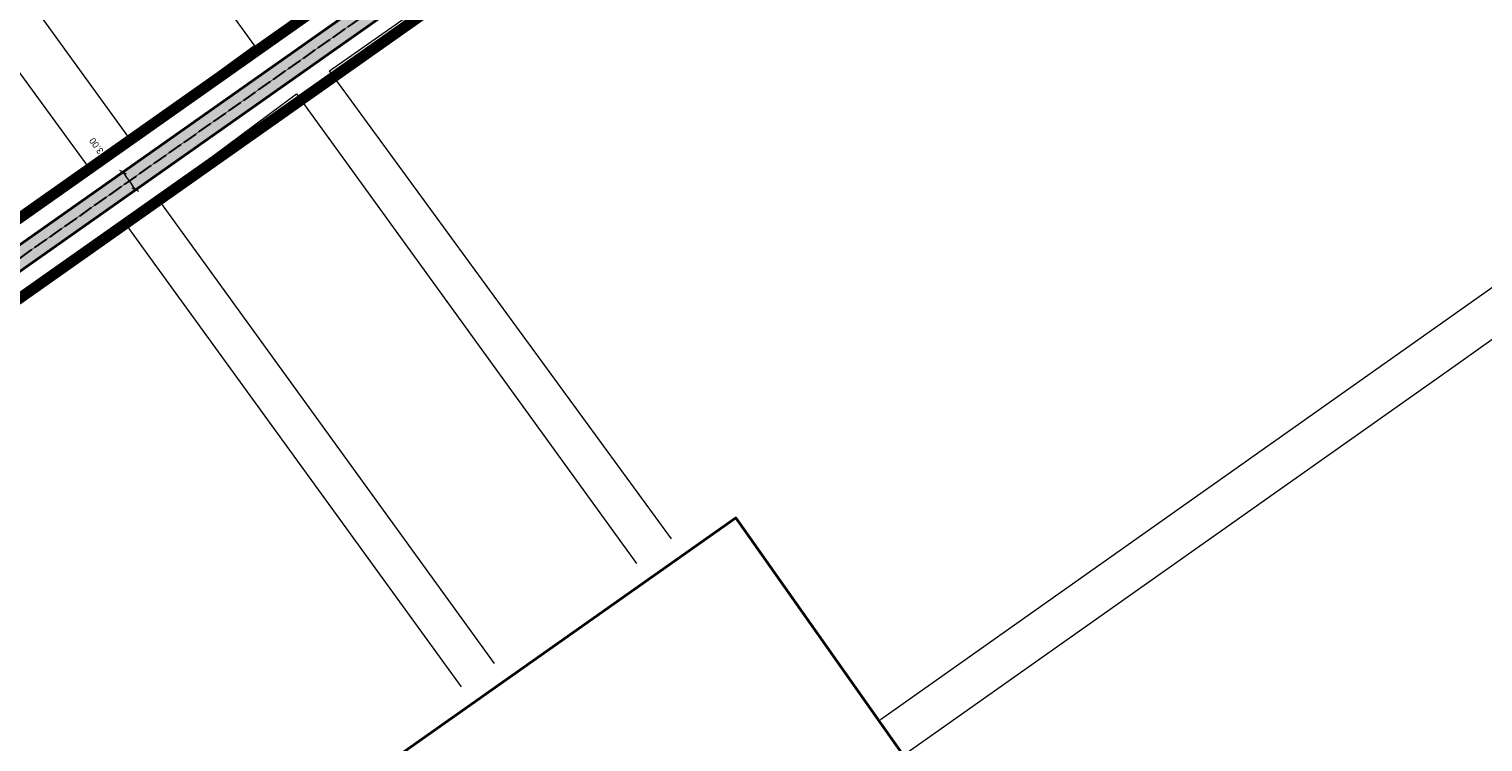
# Model space of a CAD drawing. Header units: metres. Extents: x 148786 to 149386, y 485542 to 486087.
# Tile 8 of 12: x 148984 to 149183, y 485729 to 485827. Entities that reach past the tile are written whole.
import ezdxf

# ---------------------------------------------------------------- set-up
doc = ezdxf.new("R2010")
doc.units = ezdxf.units.M
doc.header["$MEASUREMENT"] = 0
doc.linetypes.add('0.30-2.70 (0.10)', pattern=[3, 0.3, -2.7])
doc.linetypes.add('assen', pattern=[2.5, 2, -0.5])
doc.layers.get('Defpoints').update_dxf_attribs({"color": 253, "lineweight": 13})
for name, color, linetype, lineweight in [('BWR-alg-assenplan', 92, 'assen', 30), ('BWR-nieuw-belijning-030-270 streep dik 100', 51, '0.30-2.70 (0.10)', 0), ('TOP-L-topo objecten vlak', 7, 'Continuous', 0), ('WVB-alg-onderhoek', 7, 'Continuous', 30), ('WVB-alg-werkgrens', 6, 'Continuous', 53), ('WVB-dim-terr-maatvoering 018', 7, 'Continuous', 13), ('WVB-pen-dik 035', 1, 'Continuous', 40), ('WVB-raster-20%', 254, 'Continuous', 30)]:
    doc.layers.add(name, color=color, linetype=linetype, lineweight=lineweight)
doc.styles.add('1 500   0.18', font='WORKING.shx', dxfattribs={"height": 0.9})
doc.dimstyles.new('TER 1 500', dxfattribs={"dimtxt": 0.9, "dimasz": 0.9, "dimexe": 0.45, "dimexo": 0.0625, "dimgap": 0.45, "dimtad": 1, "dimzin": 0, "dimdsep": 46, "dimtxsty": '1 500   0.18', "dimblk": 'TerminatorOpen_0.5', "dimcen": 0, "dimclrd": 256, "dimclre": 256, "dimclrt": 1, "dimazin": 0, "dimtfac": 1, "dimtdec": 0, "dimtmove": 1, "dimatfit": 1, "dimldrblk": 'TerminatorOpen_0.5', "dimfxl": 0.45, "dimfxlon": 1, "dimfrac": 2, "dimtolj": 1, "dimtzin": 0, "dimlwd": -1, "dimlwe": -1, "dimarcsym": 0})

# ---------------------------------------------------------------- blocks, each defined once
blk = doc.blocks.new('_Oblique_0.5')
at = {"color": 0, "linetype": 'ByBlock', "lineweight": -2}
for p, q in [((0, 0), (-1, 0)), ((0.5, 0.25), (-0.5, -0.25))]:
    blk.add_line(p, q, dxfattribs=at)
blk = doc.blocks.new('*D12')
at = {"layer": 'Defpoints', "color": 0, "lineweight": 40, "transparency": 16777216}
for p in [(149006.43, 485813.99), (149008.16, 485811.54), (148998.43, 485804.68)]:
    blk.add_point(p, dxfattribs=at)
at = {"layer": 'WVB-dim-terr-maatvoering 018', "transparency": 16777216}
blk.add_line((148997.22, 485806.39), (148997.91, 485805.41), dxfattribs=at)
at = {"layer": 'WVB-dim-terr-maatvoering 018', "transparency": 16777216, "xscale": 0.9, "yscale": 0.9, "zscale": 0.9}
for p, rotation in [((148996.7, 485807.13), 125.1902883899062), ((148998.43, 485804.68), 305.1902883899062)]:
    blk.add_blockref('_Oblique_0.5', p, dxfattribs=dict(at, rotation=rotation))
at = {"layer": 'WVB-dim-terr-maatvoering 018', "color": 7, "transparency": 16777216, "insert": (148993.07, 485810.71), "char_height": 0.9, "attachment_point": 5, "rotation": 125.1903, "style": '1 500   0.18'}
blk.add_mtext('\\A1;\\C7;3.00', dxfattribs=at)
blk = doc.blocks.new('TerminatorOpen_0.5')
at = {"color": 0, "linetype": 'ByBlock', "lineweight": -2}
for q in [(-1, 0.25), (-1, 0), (-1, -0.25)]:
    blk.add_line((0, 0), q, dxfattribs=at)

msp = doc.modelspace()

# ---------------------------------------------------------------- linework, layer by layer
at = {"layer": 'BWR-alg-assenplan', "lineweight": 30}
msp.add_line((149170.129, 485927.588), (148866.269, 485713.316), dxfattribs=at)
at = {"layer": 'BWR-nieuw-belijning-030-270 streep dik 100', "color": 7, "linetype": '0.30-2.70 (0.10)', "const_width": 0.1, "flags": 128}
msp.add_lwpolyline([(148866.269, 485713.316), (149170.129, 485927.588)], dxfattribs=at)
at = {"layer": 'TOP-L-topo objecten vlak', "color": 7, "linetype": 'Continuous', "lineweight": 0}
msp.add_line((149000, 485795.968), (149043.067, 485736.537), dxfattribs=at)
at = {"layer": 'TOP-L-topo objecten vlak', "color": 7, "linetype": 'Continuous', "lineweight": 0, "flags": 128}
for points in [[(149071.882, 485756.857), (149025.01, 485821.01), (149152.79, 485910.59), (149221.47, 485817.51), (149100.501, 485732.049)], [(148997.511, 485811.836), (148969.39, 485850.674), (148986.67, 485863.21), (149014.748, 485824.432), (148997.511, 485811.836)], [(148864.18, 485717.74), (148838.37, 485762.88), (148961.86, 485849.11), (148991.92, 485807.89), (148864.18, 485717.74)], [(149242.24, 485825.327), (149234.383, 485819.78), (149178.629, 485780.082), (149103.873, 485727.268)], [(149047.634, 485739.758), (149001.422, 485803.631), (149020.512, 485817.857), (149067.09, 485753.478)], [(148868.735, 485709.819), (148996.81, 485800.37), (149000, 485795.968)]]:
    msp.add_lwpolyline(points, dxfattribs=at)
at = {"layer": 'WVB-alg-onderhoek', "lineweight": 40, "flags": 128}
msp.add_lwpolyline([(149139.287, 485676.604), (149080.676, 485759.72), (148903.588, 485634.843), (148962.199, 485551.727)], close=True, dxfattribs=at)
at = {"layer": 'WVB-alg-werkgrens', "linetype": 'Continuous', "ltscale": 2.5, "const_width": 1.5, "flags": 128}
for points in [[(148863.676, 485716.994), (149167.538, 485931.262)], [(149172.722, 485923.911), (148868.862, 485709.638)]]:
    msp.add_lwpolyline(points, dxfattribs=at)
at = {"layer": 'WVB-pen-dik 035'}
for p, q in [((149169.264, 485928.814), (148865.405, 485714.542)), ((149170.993, 485926.362), (148867.134, 485712.09))]:
    msp.add_line(p, q, dxfattribs=at)
at = {"layer": 'WVB-raster-20%', "flags": 128}
msp.add_lwpolyline([(148865.405, 485714.542), (148867.134, 485712.09), (149170.993, 485926.362), (149169.264, 485928.814)], close=True, dxfattribs=at)
at = {"layer": 'WVB-raster-20%', "extrusion": (0, 0, -1)}
msp.add_solid([(-148865.405, 485714.542), (-148867.134, 485712.09), (-149169.264, 485928.814), (-149170.993, 485926.362)], dxfattribs=at)

# ---------------------------------------------------------------- dimensions: what is measured, and where the dimension line sits
at = {"layer": 'WVB-dim-terr-maatvoering 018'}
dim = msp.add_linear_dim(base=(148998.429, 485804.676), p1=(149006.434, 485813.991), p2=(149008.163, 485811.539), angle=305.19029, text='\\C7;<>', dimstyle='TER 1 500', override={"dimblk": '_Oblique_0.5', "dimse1": 1, "dimse2": 1, "dimclrt": 7, "dimtdec": 2, "dimtmove": 2, "dimatfit": 3, "dimfrac": 0}, dxfattribs=at)
dim.commit()
dim.dimension.update_dxf_attribs({"geometry": '*D12', "text_midpoint": (148993.072, 485810.711), "dimtype": 160})

doc.saveas('drawing.dxf')
